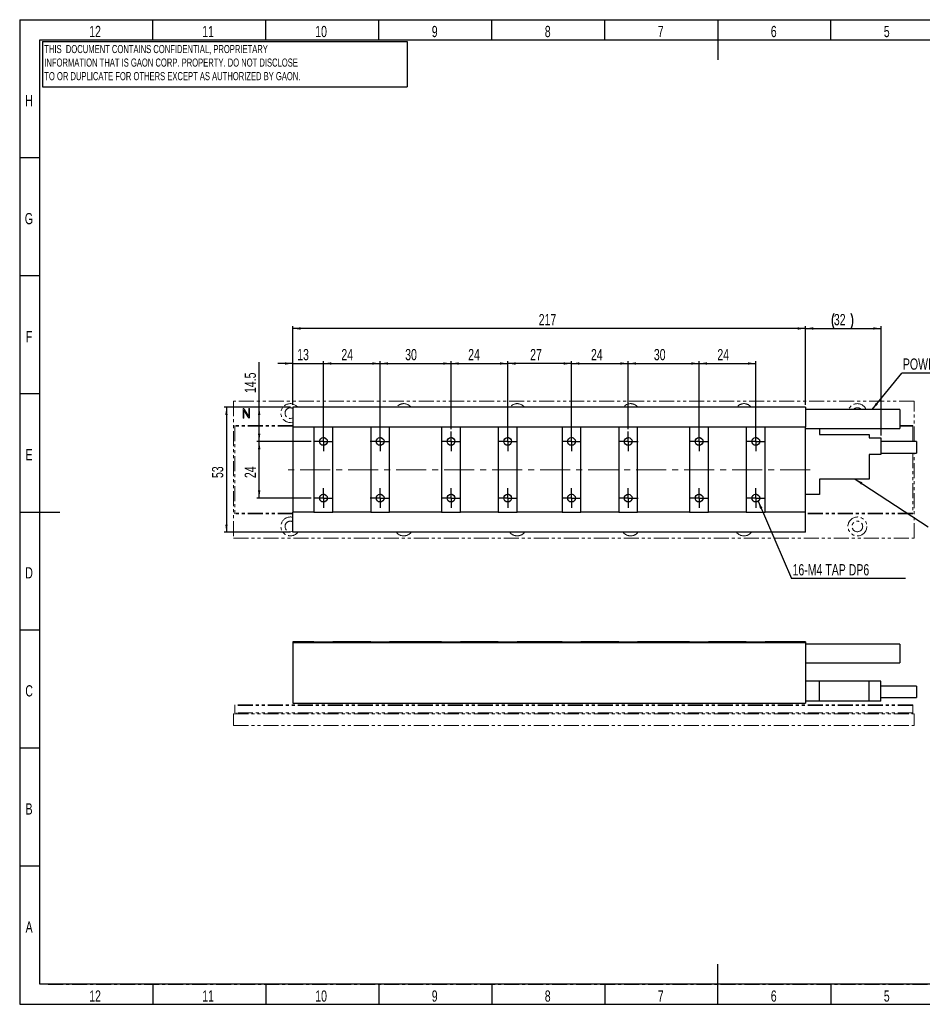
# Model space of a CAD drawing. Header units: millimetres. Extents: x 1 to 593, y 1 to 419.
# Tile 1 of 2: x 1 to 384, y 1 to 419. Entities that reach past the tile are written whole.
import ezdxf

# ---------------------------------------------------------------- set-up
doc = ezdxf.new("R2010")
doc.units = ezdxf.units.MM
for name, pattern in [('CENTER', [10.16, 6.35, -1.27, 1.27, -1.27]), ('CENTERX2', [20.32, 12.7, -2.54, 2.54, -2.54]), ('PHANTOM', [12.7, 6.35, -1.27, 1.27, -1.27, 1.27, -1.27])]:
    doc.linetypes.add(name, pattern=pattern)
for name, color, linetype in [('CENTER_LINE', 1, 'CENTER'), ('DIM', 7, 'Continuous'), ('FORMAT', 7, 'Continuous')]:
    doc.layers.add(name, color=color, linetype=linetype)
doc.styles.add('SLDTEXTSTYLE0', font='TXT', dxfattribs={"width": 0.7})
doc.dimstyles.new('SLDDIMSTYLE0', dxfattribs={"dimtxt": 5.45083, "dimasz": 3.302, "dimexe": 0, "dimexo": 0.0625, "dimgap": 1.362708, "dimtad": 1, "dimrnd": 1e-09, "dimzin": 12, "dimdsep": 46, "dimtxsty": 'SLDTEXTSTYLE0', "dimsah": 1, "dimcen": 0.09, "dimadec": 0, "dimazin": 3, "dimtfac": 1, "dimtofl": 0, "dimtmove": 0, "dimatfit": 3, "dimfxl": 0, "dimfrac": 2, "dimtolj": 1, "dimtzin": 12, "dimarcsym": 0})
doc.dimstyles.new('SLDDIMSTYLE1', dxfattribs={"dimtxt": 5.45083, "dimasz": 3.302, "dimexe": 0, "dimexo": 0.0625, "dimgap": 1.362708, "dimtad": 1, "dimrnd": 1e-09, "dimzin": 12, "dimdsep": 46, "dimtxsty": 'SLDTEXTSTYLE0', "dimsah": 1, "dimcen": 0.09, "dimadec": 0, "dimazin": 3, "dimtfac": 1, "dimtmove": 0, "dimatfit": 0, "dimfxl": 0, "dimfrac": 2, "dimtolj": 1, "dimtzin": 12, "dimarcsym": 0})
doc.dimstyles.new('SLDDIMSTYLE2', dxfattribs={"dimtxt": 0.18, "dimasz": 3.302, "dimexe": 0, "dimexo": 0.0625, "dimgap": 0, "dimtad": 0, "dimtih": 1, "dimtoh": 1, "dimdec": 0, "dimrnd": 1e-09, "dimzin": 0, "dimdsep": 46, "dimtxsty": 'Standard', "dimsah": 1, "dimcen": 0.09, "dimadec": 0, "dimazin": 0, "dimtfac": 3.302, "dimtdec": 0, "dimtofl": 0, "dimtmove": 0, "dimatfit": 3, "dimfxl": 0, "dimfrac": 2, "dimtolj": 1, "dimtzin": 0, "dimarcsym": 0})

# ---------------------------------------------------------------- blocks, each defined once
blk = doc.blocks.new('_D')
at = {"layer": 'DIM'}
for p, q in [((130.06, 240.89), (130.06, 273.89)), ((130.06, 272.89), (154.06, 272.89)), ((154.06, 240.89), (154.06, 273.89))]:
    blk.add_line(p, q, dxfattribs=at)
for points in [[(130.06, 272.89), (133.36, 272.38), (133.36, 273.4)], [(154.06, 272.89), (150.75, 273.4), (150.75, 272.38)]]:
    blk.add_solid(points, dxfattribs=at)
at = {"layer": 'DIM', "insert": (137.65, 279.03), "char_height": 4.762, "attachment_point": 1, "style": 'SLDTEXTSTYLE0'}
blk.add_mtext('24', dxfattribs=at)
blk = doc.blocks.new('_D_1')
at = {"layer": 'DIM'}
for p, q in [((154.06, 245.04), (154.06, 273.89)), ((154.06, 272.89), (184.06, 272.89)), ((184.06, 245.04), (184.06, 273.89))]:
    blk.add_line(p, q, dxfattribs=at)
for points in [[(154.06, 272.89), (157.36, 272.38), (157.36, 273.4)], [(184.06, 272.89), (180.75, 273.4), (180.75, 272.38)]]:
    blk.add_solid(points, dxfattribs=at)
at = {"layer": 'DIM', "insert": (164.66, 279.03), "char_height": 4.762, "attachment_point": 1, "style": 'SLDTEXTSTYLE0'}
blk.add_mtext('30', dxfattribs=at)
blk = doc.blocks.new('_D_2')
at = {"layer": 'DIM'}
for p, q in [((184.06, 245.04), (184.06, 273.89)), ((184.06, 272.89), (208.06, 272.89)), ((208.06, 245.04), (208.06, 273.89))]:
    blk.add_line(p, q, dxfattribs=at)
for points in [[(184.06, 272.89), (187.36, 272.38), (187.36, 273.4)], [(208.06, 272.89), (204.75, 273.4), (204.75, 272.38)]]:
    blk.add_solid(points, dxfattribs=at)
at = {"layer": 'DIM', "insert": (191.32, 279.03), "char_height": 4.762, "attachment_point": 1, "style": 'SLDTEXTSTYLE0'}
blk.add_mtext('24', dxfattribs=at)
blk = doc.blocks.new('_D_3')
at = {"layer": 'DIM'}
for p, q in [((208.06, 240.89), (208.06, 273.89)), ((235.06, 272.89), (208.06, 272.89)), ((235.06, 240.89), (235.06, 273.89))]:
    blk.add_line(p, q, dxfattribs=at)
for points in [[(208.06, 272.89), (211.36, 272.38), (211.36, 273.4)], [(235.06, 272.89), (231.75, 273.4), (231.75, 272.38)]]:
    blk.add_solid(points, dxfattribs=at)
at = {"layer": 'DIM', "insert": (217.55, 279.03), "char_height": 4.762, "attachment_point": 1, "style": 'SLDTEXTSTYLE0'}
blk.add_mtext('27', dxfattribs=at)
blk = doc.blocks.new('_D_4')
at = {"layer": 'DIM'}
for p, q in [((117.06, 255.39), (117.06, 288.72)), ((334.06, 255.39), (334.06, 288.72)), ((334.06, 287.72), (117.06, 287.72))]:
    blk.add_line(p, q, dxfattribs=at)
for points in [[(117.06, 287.72), (120.36, 287.21), (120.36, 288.23)], [(334.06, 287.72), (330.75, 288.23), (330.75, 287.21)]]:
    blk.add_solid(points, dxfattribs=at)
at = {"layer": 'DIM', "insert": (221.17, 293.86), "char_height": 4.762, "attachment_point": 1, "style": 'SLDTEXTSTYLE0'}
blk.add_mtext('217', dxfattribs=at)
blk = doc.blocks.new('_D_5')
at = {"layer": 'DIM'}
for p, q in [((117.06, 272.89), (110.71, 272.89)), ((117.06, 255.39), (117.06, 273.89)), ((117.06, 272.89), (130.06, 272.89)), ((130.06, 245.04), (130.06, 273.89)), ((130.06, 272.89), (136.41, 272.89))]:
    blk.add_line(p, q, dxfattribs=at)
for points in [[(117.06, 272.89), (113.75, 273.4), (113.75, 272.38)], [(130.06, 272.89), (133.36, 272.38), (133.36, 273.4)]]:
    blk.add_solid(points, dxfattribs=at)
at = {"layer": 'DIM', "insert": (118.96, 279.03), "char_height": 4.762, "attachment_point": 1, "style": 'SLDTEXTSTYLE0'}
blk.add_mtext('13', dxfattribs=at)
blk = doc.blocks.new('_D_6')
at = {"layer": 'DIM'}
for p, q in [((235.06, 245.04), (235.06, 273.89)), ((235.06, 272.89), (259.06, 272.89)), ((259.06, 245.04), (259.06, 273.89))]:
    blk.add_line(p, q, dxfattribs=at)
for points in [[(235.06, 272.89), (238.36, 272.38), (238.36, 273.4)], [(259.06, 272.89), (255.75, 273.4), (255.75, 272.38)]]:
    blk.add_solid(points, dxfattribs=at)
at = {"layer": 'DIM', "insert": (243.3, 279.03), "char_height": 4.762, "attachment_point": 1, "style": 'SLDTEXTSTYLE0'}
blk.add_mtext('24', dxfattribs=at)
blk = doc.blocks.new('_D_7')
at = {"layer": 'DIM'}
for p, q in [((259.06, 245.04), (259.06, 273.89)), ((259.06, 272.89), (289.06, 272.89)), ((289.06, 245.04), (289.06, 273.89))]:
    blk.add_line(p, q, dxfattribs=at)
for points in [[(259.06, 272.89), (262.36, 272.38), (262.36, 273.4)], [(289.06, 272.89), (285.75, 273.4), (285.75, 272.38)]]:
    blk.add_solid(points, dxfattribs=at)
at = {"layer": 'DIM', "insert": (269.92, 279.03), "char_height": 4.762, "attachment_point": 1, "style": 'SLDTEXTSTYLE0'}
blk.add_mtext('30', dxfattribs=at)
blk = doc.blocks.new('_D_8')
at = {"layer": 'DIM'}
for p, q in [((289.06, 240.89), (289.06, 273.89)), ((289.06, 272.89), (313.06, 272.89)), ((313.06, 240.89), (313.06, 273.89))]:
    blk.add_line(p, q, dxfattribs=at)
for points in [[(289.06, 272.89), (292.36, 272.38), (292.36, 273.4)], [(313.06, 272.89), (309.75, 273.4), (309.75, 272.38)]]:
    blk.add_solid(points, dxfattribs=at)
at = {"layer": 'DIM', "insert": (296.8, 279.03), "char_height": 4.762, "attachment_point": 1, "style": 'SLDTEXTSTYLE0'}
blk.add_mtext('24', dxfattribs=at)
blk = doc.blocks.new('_D_9')
at = {"layer": 'DIM'}
for p, q in [((116.06, 254.39), (88.01, 254.39)), ((89.01, 254.39), (89.01, 201.39)), ((116.06, 201.39), (88.01, 201.39))]:
    blk.add_line(p, q, dxfattribs=at)
for points in [[(89.01, 254.39), (88.51, 251.09), (89.52, 251.09)], [(89.01, 201.39), (89.52, 204.69), (88.51, 204.69)]]:
    blk.add_solid(points, dxfattribs=at)
at = {"layer": 'DIM', "insert": (82.88, 224.36), "char_height": 4.762, "attachment_point": 1, "rotation": 90, "style": 'SLDTEXTSTYLE0'}
blk.add_mtext('53', dxfattribs=at)
blk = doc.blocks.new('_D_10')
at = {"layer": 'DIM'}
for p, q in [((124.91, 239.89), (101.86, 239.89)), ((102.86, 215.89), (102.86, 239.89)), ((124.91, 215.89), (101.86, 215.89))]:
    blk.add_line(p, q, dxfattribs=at)
for points in [[(102.86, 239.89), (102.35, 236.59), (103.37, 236.59)], [(102.86, 215.89), (103.37, 219.19), (102.35, 219.19)]]:
    blk.add_solid(points, dxfattribs=at)
at = {"layer": 'DIM', "insert": (96.72, 224.36), "char_height": 4.762, "attachment_point": 1, "rotation": 90, "style": 'SLDTEXTSTYLE0'}
blk.add_mtext('24', dxfattribs=at)
blk = doc.blocks.new('_D_11')
at = {"layer": 'DIM'}
for p, q in [((102.86, 254.39), (102.86, 273.41)), ((116.06, 254.39), (101.86, 254.39)), ((102.86, 239.89), (102.86, 254.39)), ((124.91, 239.89), (101.86, 239.89))]:
    blk.add_line(p, q, dxfattribs=at)
for points in [[(102.86, 254.39), (102.35, 251.09), (103.37, 251.09)], [(102.86, 239.89), (103.37, 243.19), (102.35, 243.19)]]:
    blk.add_solid(points, dxfattribs=at)
at = {"layer": 'DIM', "insert": (96.72, 260.37), "char_height": 4.762, "attachment_point": 1, "rotation": 90, "style": 'SLDTEXTSTYLE0'}
blk.add_mtext('14.5', dxfattribs=at)
blk = doc.blocks.new('_D_12')
at = {"layer": 'DIM'}
for p, q in [((334.06, 255.39), (334.06, 288.72)), ((366.06, 242.39), (366.06, 288.72)), ((334.06, 287.72), (366.06, 287.72))]:
    blk.add_line(p, q, dxfattribs=at)
for centre, start, end in [((352.45, 290.89), 153.4349, 206.5651), ((347.04, 290.89), 333.4349, 26.5651)]:
    blk.add_arc(centre, 7.1, start, end, dxfattribs=at)
for points in [[(334.06, 287.72), (337.36, 287.21), (337.36, 288.23)], [(366.06, 287.72), (362.75, 288.23), (362.75, 287.21)]]:
    blk.add_solid(points, dxfattribs=at)
at = {"layer": 'DIM', "insert": (346.1, 293.86), "char_height": 4.762, "attachment_point": 1, "style": 'SLDTEXTSTYLE0'}
blk.add_mtext('32', dxfattribs=at)
blk = doc.blocks.new('SW_NOTE_0')
at = {"layer": 'DIM', "color": 0}
blk.add_line((48.27, 0), (0, 0), dxfattribs=at)
at = {"layer": 'DIM', "color": 0, "insert": (0.43, 6.14), "char_height": 4.7625, "attachment_point": 1, "style": 'SLDTEXTSTYLE0'}
blk.add_mtext('16-M4 TAP DP6', dxfattribs=at)
blk = doc.blocks.new('SW_NOTE_0_1')
at = {"layer": 'DIM', "color": 0}
blk.add_line((65.37, 0), (0, 0), dxfattribs=at)
at = {"layer": 'DIM', "color": 0, "attachment_point": 1, "style": 'SLDTEXTSTYLE0'}
for s, insert, char_height in [('POWER CABLE(', (0.46, 6.2), 4.7625), ('%%c', (48.14, 6.2), 4.762), ('8.0)', (54.17, 6.2), 4.762)]:
    blk.add_mtext(s, dxfattribs=dict(at, insert=insert, char_height=char_height))
blk = doc.blocks.new('SW_CENTERMARKSYMBOL_0')
at = {"layer": 'DIM', "color": 0}
for p, q in [((-2.5, 0), (-4.15, 0)), ((0, 0), (-2.5, 0)), ((0, 2.5), (0, 4.15)), ((0, 0), (0, 2.5)), ((0, 0), (0, -2.5)), ((0, 0), (2.5, 0)), ((2.5, 0), (4.15, 0)), ((0, -2.5), (0, -4.15))]:
    blk.add_line(p, q, dxfattribs=at)
blk = doc.blocks.new('SW_CENTERMARKSYMBOL_1')
at = {"layer": 'DIM', "color": 0}
for p, q in [((-2.5, 0), (-4.15, 0)), ((0, 0), (-2.5, 0)), ((0, 2.5), (0, 4.15)), ((0, 0), (0, 2.5)), ((0, 0), (0, -2.5)), ((0, 0), (2.5, 0)), ((2.5, 0), (4.15, 0)), ((0, -2.5), (0, -4.15))]:
    blk.add_line(p, q, dxfattribs=at)
blk = doc.blocks.new('SW_CENTERMARKSYMBOL_2')
at = {"layer": 'DIM', "color": 0}
for p, q in [((-2.5, 0), (-4.15, 0)), ((0, 0), (-2.5, 0)), ((0, 2.5), (0, 4.15)), ((0, 0), (0, 2.5)), ((0, 0), (0, -2.5)), ((0, 0), (2.5, 0)), ((2.5, 0), (4.15, 0)), ((0, -2.5), (0, -4.15))]:
    blk.add_line(p, q, dxfattribs=at)
blk = doc.blocks.new('SW_CENTERMARKSYMBOL_3')
at = {"layer": 'DIM', "color": 0}
for p, q in [((-2.5, 0), (-4.15, 0)), ((0, 0), (-2.5, 0)), ((0, 2.5), (0, 4.15)), ((0, 0), (0, 2.5)), ((0, 0), (0, -2.5)), ((0, 0), (2.5, 0)), ((2.5, 0), (4.15, 0)), ((0, -2.5), (0, -4.15))]:
    blk.add_line(p, q, dxfattribs=at)
blk = doc.blocks.new('SW_CENTERMARKSYMBOL_4')
at = {"layer": 'DIM', "color": 0}
for p, q in [((-2.5, 0), (-4.15, 0)), ((0, 0), (-2.5, 0)), ((0, 2.5), (0, 4.15)), ((0, 0), (0, 2.5)), ((0, 0), (0, -2.5)), ((0, 0), (2.5, 0)), ((2.5, 0), (4.15, 0)), ((0, -2.5), (0, -4.15))]:
    blk.add_line(p, q, dxfattribs=at)
blk = doc.blocks.new('SW_CENTERMARKSYMBOL_5')
at = {"layer": 'DIM', "color": 0}
for p, q in [((-2.5, 0), (-4.15, 0)), ((0, 0), (-2.5, 0)), ((0, 2.5), (0, 4.15)), ((0, 0), (0, 2.5)), ((0, 0), (0, -2.5)), ((0, 0), (2.5, 0)), ((2.5, 0), (4.15, 0)), ((0, -2.5), (0, -4.15))]:
    blk.add_line(p, q, dxfattribs=at)
blk = doc.blocks.new('SW_CENTERMARKSYMBOL_6')
at = {"layer": 'DIM', "color": 0}
for p, q in [((-2.5, 0), (-4.15, 0)), ((0, 0), (-2.5, 0)), ((0, 2.5), (0, 4.15)), ((0, 0), (0, 2.5)), ((0, 0), (0, -2.5)), ((0, 0), (2.5, 0)), ((2.5, 0), (4.15, 0)), ((0, -2.5), (0, -4.15))]:
    blk.add_line(p, q, dxfattribs=at)
blk = doc.blocks.new('SW_CENTERMARKSYMBOL_7')
at = {"layer": 'DIM', "color": 0}
for p, q in [((-2.5, 0), (-4.15, 0)), ((0, 0), (-2.5, 0)), ((0, 2.5), (0, 4.15)), ((0, 0), (0, 2.5)), ((0, 0), (0, -2.5)), ((0, 0), (2.5, 0)), ((2.5, 0), (4.15, 0)), ((0, -2.5), (0, -4.15))]:
    blk.add_line(p, q, dxfattribs=at)
blk = doc.blocks.new('SW_CENTERMARKSYMBOL_8')
at = {"layer": 'DIM', "color": 0}
for p, q in [((-2.5, 0), (-4.15, 0)), ((0, 0), (-2.5, 0)), ((0, 2.5), (0, 4.15)), ((0, 0), (0, 2.5)), ((0, 0), (0, -2.5)), ((0, 0), (2.5, 0)), ((2.5, 0), (4.15, 0)), ((0, -2.5), (0, -4.15))]:
    blk.add_line(p, q, dxfattribs=at)
blk = doc.blocks.new('SW_CENTERMARKSYMBOL_9')
at = {"layer": 'DIM', "color": 0}
for p, q in [((-2.5, 0), (-4.15, 0)), ((0, 0), (-2.5, 0)), ((0, 2.5), (0, 4.15)), ((0, 0), (0, 2.5)), ((0, 0), (0, -2.5)), ((0, 0), (2.5, 0)), ((2.5, 0), (4.15, 0)), ((0, -2.5), (0, -4.15))]:
    blk.add_line(p, q, dxfattribs=at)
blk = doc.blocks.new('SW_CENTERMARKSYMBOL_10')
at = {"layer": 'DIM', "color": 0}
for p, q in [((-2.5, 0), (-4.15, 0)), ((0, 0), (-2.5, 0)), ((0, 2.5), (0, 4.15)), ((0, 0), (0, 2.5)), ((0, 0), (0, -2.5)), ((0, 0), (2.5, 0)), ((2.5, 0), (4.15, 0)), ((0, -2.5), (0, -4.15))]:
    blk.add_line(p, q, dxfattribs=at)
blk = doc.blocks.new('SW_CENTERMARKSYMBOL_11')
at = {"layer": 'DIM', "color": 0}
for p, q in [((-2.5, 0), (-4.15, 0)), ((0, 0), (-2.5, 0)), ((0, 2.5), (0, 4.15)), ((0, 0), (0, 2.5)), ((0, 0), (0, -2.5)), ((0, 0), (2.5, 0)), ((2.5, 0), (4.15, 0)), ((0, -2.5), (0, -4.15))]:
    blk.add_line(p, q, dxfattribs=at)
blk = doc.blocks.new('SW_CENTERMARKSYMBOL_12')
at = {"layer": 'DIM', "color": 0}
for p, q in [((-2.5, 0), (-4.15, 0)), ((0, 0), (-2.5, 0)), ((0, 2.5), (0, 4.15)), ((0, 0), (0, 2.5)), ((0, 0), (0, -2.5)), ((0, 0), (2.5, 0)), ((2.5, 0), (4.15, 0)), ((0, -2.5), (0, -4.15))]:
    blk.add_line(p, q, dxfattribs=at)
blk = doc.blocks.new('SW_CENTERMARKSYMBOL_13')
at = {"layer": 'DIM', "color": 0}
for p, q in [((-2.5, 0), (-4.15, 0)), ((0, 0), (-2.5, 0)), ((0, 2.5), (0, 4.15)), ((0, 0), (0, 2.5)), ((0, 0), (0, -2.5)), ((0, 0), (2.5, 0)), ((2.5, 0), (4.15, 0)), ((0, -2.5), (0, -4.15))]:
    blk.add_line(p, q, dxfattribs=at)
blk = doc.blocks.new('SW_CENTERMARKSYMBOL_14')
at = {"layer": 'DIM', "color": 0}
for p, q in [((-2.5, 0), (-4.15, 0)), ((0, 0), (-2.5, 0)), ((0, 2.5), (0, 4.15)), ((0, 0), (0, 2.5)), ((0, 0), (0, -2.5)), ((0, 0), (2.5, 0)), ((2.5, 0), (4.15, 0)), ((0, -2.5), (0, -4.15))]:
    blk.add_line(p, q, dxfattribs=at)
blk = doc.blocks.new('SW_CENTERMARKSYMBOL_15')
at = {"layer": 'DIM', "color": 0}
for p, q in [((-2.5, 0), (-4.15, 0)), ((0, 0), (-2.5, 0)), ((0, 2.5), (0, 4.15)), ((0, 0), (0, 2.5)), ((0, 0), (0, -2.5)), ((0, 0), (2.5, 0)), ((2.5, 0), (4.15, 0)), ((0, -2.5), (0, -4.15))]:
    blk.add_line(p, q, dxfattribs=at)

msp = doc.modelspace()

# ---------------------------------------------------------------- linework, layer by layer
at = {"color": 7, "linetype": 'Continuous', "lineweight": 25}
for p, q in [((57.833, 410), (57.833, 418.5)), ((105.667, 410), (105.667, 418.5)), ((153.5, 410), (153.5, 418.5)), ((201.333, 410), (201.333, 418.5)), ((249.167, 410), (249.167, 418.5)), ((297, 418.501), (297, 401.499)), ((344.833, 410), (344.833, 418.5)), ((10, 10), (10, 410)), ((10, 410), (584, 410)), ((10, 360), (1.5, 360)), ((10, 310), (1.5, 310)), ((10, 260), (1.5, 260)), ((334.056, 254.389), (117.056, 254.389)), ((117.056, 254.389), (117.056, 245.889)), ((334.056, 254.389), (334.056, 245.889)), ((374.056, 253.389), (334.056, 253.389)), ((374.056, 253.389), (374.056, 245.389)), ((126.056, 245.889), (117.056, 245.889)), ((117.056, 245.889), (117.056, 209.889)), ((126.056, 245.889), (126.056, 209.889)), ((134.056, 245.889), (126.056, 245.889)), ((134.056, 209.889), (134.056, 245.889)), ((150.056, 245.889), (134.056, 245.889)), ((150.056, 245.889), (150.056, 209.889)), ((158.056, 245.889), (150.056, 245.889)), ((158.056, 209.889), (158.056, 245.889)), ((180.056, 245.889), (158.056, 245.889)), ((180.056, 245.889), (180.056, 209.889)), ((188.056, 245.889), (180.056, 245.889)), ((188.056, 209.889), (188.056, 245.889)), ((204.056, 245.889), (188.056, 245.889)), ((204.056, 245.889), (204.056, 209.889)), ((212.056, 245.889), (204.056, 245.889)), ((212.056, 209.889), (212.056, 245.889)), ((231.056, 245.889), (212.056, 245.889)), ((231.056, 245.889), (231.056, 209.889)), ((239.056, 245.889), (231.056, 245.889)), ((239.056, 209.889), (239.056, 245.889)), ((255.056, 245.889), (239.056, 245.889)), ((255.056, 245.889), (255.056, 209.889)), ((263.056, 245.889), (255.056, 245.889)), ((263.056, 209.889), (263.056, 245.889)), ((285.056, 245.889), (263.056, 245.889)), ((285.056, 245.889), (285.056, 209.889)), ((293.056, 245.889), (285.056, 245.889)), ((293.056, 209.889), (293.056, 245.889)), ((309.056, 245.889), (293.056, 245.889)), ((309.056, 245.889), (309.056, 209.889)), ((317.056, 245.889), (309.056, 245.889)), ((317.056, 209.889), (317.056, 245.889)), ((334.056, 245.889), (317.056, 245.889)), ((334.056, 209.889), (334.056, 245.889)), ((334.056, 245.389), (374.056, 245.389)), ((340.056, 245.389), (340.056, 242.889)), ((340.056, 242.889), (361.056, 242.889)), ((361.056, 242.889), (361.056, 241.389)), ((361.056, 241.389), (366.056, 241.389)), ((366.056, 241.389), (366.056, 234.389)), ((381.056, 239.839), (366.056, 239.839)), ((381.056, 239.839), (381.056, 234.939)), ((366.056, 234.389), (361.056, 234.389)), ((361.056, 234.389), (361.056, 223.889)), ((366.056, 234.939), (381.056, 234.939)), ((361.056, 223.889), (340.056, 223.889)), ((340.056, 223.889), (340.056, 217.389)), ((340.056, 217.389), (334.056, 217.389)), ((1.499, 210), (18.501, 210)), ((126.056, 209.889), (117.056, 209.889)), ((117.056, 201.389), (117.056, 209.889)), ((126.056, 209.889), (134.056, 209.889)), ((150.056, 209.889), (134.056, 209.889)), ((150.056, 209.889), (158.056, 209.889)), ((180.056, 209.889), (158.056, 209.889)), ((180.056, 209.889), (188.056, 209.889)), ((204.056, 209.889), (188.056, 209.889)), ((204.056, 209.889), (212.056, 209.889)), ((231.056, 209.889), (212.056, 209.889)), ((231.056, 209.889), (239.056, 209.889)), ((255.056, 209.889), (239.056, 209.889)), ((255.056, 209.889), (263.056, 209.889)), ((285.056, 209.889), (263.056, 209.889)), ((285.056, 209.889), (293.056, 209.889)), ((309.056, 209.889), (293.056, 209.889)), ((309.056, 209.889), (317.056, 209.889)), ((334.056, 209.889), (317.056, 209.889)), ((334.056, 201.389), (334.056, 209.889)), ((334.056, 201.389), (117.056, 201.389)), ((10, 160), (1.5, 160)), ((126.056, 155.083), (117.056, 155.083)), ((117.056, 155.083), (117.056, 154.583)), ((117.056, 154.583), (117.056, 129.083)), ((334.056, 154.583), (117.056, 154.583)), ((126.056, 155.083), (126.056, 155.083)), ((126.056, 155.083), (134.056, 155.083)), ((134.056, 155.083), (134.056, 155.083)), ((150.056, 155.083), (134.056, 155.083)), ((150.056, 155.083), (150.056, 155.083)), ((150.056, 155.083), (158.056, 155.083)), ((158.056, 155.083), (158.056, 155.083)), ((180.056, 155.083), (158.056, 155.083)), ((180.056, 155.083), (180.056, 155.083)), ((180.056, 155.083), (188.056, 155.083)), ((188.056, 155.083), (188.056, 155.083)), ((204.056, 155.083), (188.056, 155.083)), ((204.056, 155.083), (204.056, 155.083)), ((204.056, 155.083), (212.056, 155.083)), ((212.056, 155.083), (212.056, 155.083)), ((231.056, 155.083), (212.056, 155.083)), ((231.056, 155.083), (231.056, 155.083)), ((231.056, 155.083), (239.056, 155.083)), ((239.056, 155.083), (239.056, 155.083)), ((255.056, 155.083), (239.056, 155.083)), ((255.056, 155.083), (255.056, 155.083)), ((255.056, 155.083), (263.056, 155.083)), ((263.056, 155.083), (263.056, 155.083)), ((285.056, 155.083), (263.056, 155.083)), ((285.056, 155.083), (285.056, 155.083)), ((285.056, 155.083), (293.056, 155.083)), ((293.056, 155.083), (293.056, 155.083)), ((309.056, 155.083), (293.056, 155.083)), ((309.056, 155.083), (309.056, 155.083)), ((309.056, 155.083), (317.056, 155.083)), ((317.056, 155.083), (317.056, 155.083)), ((334.056, 155.083), (317.056, 155.083)), ((334.056, 155.083), (334.056, 154.583)), ((334.056, 154.583), (334.056, 129.083)), ((374.056, 154.083), (334.056, 154.083)), ((374.056, 154.083), (374.056, 146.083)), ((334.056, 146.083), (374.056, 146.083)), ((340.056, 138.333), (334.056, 138.333)), ((340.056, 129.833), (340.056, 138.333)), ((361.056, 138.333), (340.056, 138.333)), ((361.056, 129.833), (361.056, 138.333)), ((366.056, 138.333), (361.056, 138.333)), ((366.056, 129.833), (366.056, 138.333)), ((381.056, 136.283), (366.056, 136.283)), ((381.056, 136.283), (381.056, 133.833)), ((381.056, 133.833), (381.056, 131.383)), ((340.056, 129.833), (334.056, 129.833)), ((361.056, 129.833), (340.056, 129.833)), ((366.056, 129.833), (361.056, 129.833)), ((366.056, 131.383), (381.056, 131.383)), ((117.056, 129.083), (334.056, 129.083)), ((10, 110), (1.5, 110)), ((10, 60), (1.5, 60)), ((297, 1.499), (297, 18.501)), ((584, 10), (10, 10)), ((57.833, 10), (57.833, 1.5)), ((105.667, 10), (105.667, 1.5)), ((153.5, 10), (153.5, 1.5)), ((201.333, 10), (201.333, 1.5)), ((249.167, 10), (249.167, 1.5)), ((344.833, 10), (344.833, 1.5))]:
    msp.add_line(p, q, dxfattribs=at)
at = {"color": 7, "linetype": 'PHANTOM', "lineweight": 18}
for p, q in [((92.056, 256.889), (92.056, 198.889)), ((380.056, 256.889), (92.056, 256.889)), ((334.056, 254.389), (117.056, 254.389)), ((117.056, 254.389), (117.056, 245.889)), ((334.056, 254.389), (334.056, 245.889)), ((380.056, 239.839), (380.056, 256.889)), ((96.05, 253.582), (96.05, 249.977)), ((96.396, 249.962), (96.396, 253.197)), ((96.396, 253.197), (98.124, 250.285)), ((96.643, 253.42), (96.46, 253.68)), ((98.42, 250.379), (96.643, 253.42)), ((98.124, 250.285), (98.419, 249.858)), ((98.42, 253.65), (98.42, 250.379)), ((98.766, 250.004), (98.766, 253.65)), ((374.056, 253.389), (334.056, 253.389)), ((374.056, 253.389), (374.056, 245.389)), ((117.056, 246.589), (92.556, 246.589)), ((92.556, 246.589), (92.556, 246.289)), ((92.556, 246.289), (92.556, 209.489)), ((117.056, 246.289), (92.556, 246.289)), ((379.556, 246.589), (374.056, 246.589)), ((379.556, 246.289), (374.056, 246.289)), ((379.556, 246.589), (379.556, 246.289)), ((379.556, 246.289), (379.556, 239.839)), ((126.056, 245.889), (117.056, 245.889)), ((117.056, 245.889), (117.056, 209.889)), ((126.056, 245.889), (126.056, 209.889)), ((134.056, 245.889), (126.056, 245.889)), ((134.056, 209.889), (134.056, 245.889)), ((150.056, 245.889), (134.056, 245.889)), ((150.056, 245.889), (150.056, 209.889)), ((158.056, 245.889), (150.056, 245.889)), ((158.056, 209.889), (158.056, 245.889)), ((180.056, 245.889), (158.056, 245.889)), ((180.056, 245.889), (180.056, 209.889)), ((188.056, 245.889), (180.056, 245.889)), ((204.056, 245.889), (188.056, 245.889)), ((188.056, 209.889), (188.056, 245.889)), ((204.056, 245.889), (204.056, 209.889)), ((212.056, 245.889), (204.056, 245.889)), ((212.056, 209.889), (212.056, 245.889)), ((231.056, 245.889), (212.056, 245.889)), ((231.056, 245.889), (231.056, 209.889)), ((239.056, 245.889), (231.056, 245.889)), ((255.056, 245.889), (239.056, 245.889)), ((239.056, 209.889), (239.056, 245.889)), ((255.056, 245.889), (255.056, 209.889)), ((263.056, 245.889), (255.056, 245.889)), ((263.056, 209.889), (263.056, 245.889)), ((285.056, 245.889), (263.056, 245.889)), ((285.056, 245.889), (285.056, 209.889)), ((293.056, 245.889), (285.056, 245.889)), ((293.056, 209.889), (293.056, 245.889)), ((309.056, 245.889), (293.056, 245.889)), ((309.056, 245.889), (309.056, 209.889)), ((317.056, 245.889), (309.056, 245.889)), ((317.056, 209.889), (317.056, 245.889)), ((334.056, 245.889), (317.056, 245.889)), ((334.056, 209.889), (334.056, 245.889)), ((334.056, 245.389), (374.056, 245.389)), ((340.056, 245.389), (340.056, 242.889)), ((340.056, 242.889), (361.056, 242.889)), ((361.056, 242.889), (361.056, 241.389)), ((361.056, 241.389), (366.056, 241.389)), ((366.056, 241.389), (366.056, 234.389)), ((381.056, 239.839), (366.056, 239.839)), ((381.056, 239.839), (381.056, 234.939)), ((366.056, 234.389), (361.056, 234.389)), ((361.056, 234.389), (361.056, 223.889)), ((366.056, 234.939), (381.056, 234.939)), ((379.556, 234.939), (379.556, 209.489)), ((380.056, 198.889), (380.056, 234.939)), ((361.056, 223.889), (340.056, 223.889)), ((340.056, 223.889), (340.056, 217.389)), ((340.056, 217.389), (334.056, 217.389)), ((92.556, 209.489), (92.556, 209.189)), ((117.056, 209.489), (92.556, 209.489)), ((117.056, 209.189), (92.556, 209.189)), ((126.056, 209.889), (117.056, 209.889)), ((117.056, 201.389), (117.056, 209.889)), ((126.056, 209.889), (134.056, 209.889)), ((150.056, 209.889), (134.056, 209.889)), ((150.056, 209.889), (158.056, 209.889)), ((180.056, 209.889), (158.056, 209.889)), ((180.056, 209.889), (188.056, 209.889)), ((204.056, 209.889), (188.056, 209.889)), ((204.056, 209.889), (212.056, 209.889)), ((231.056, 209.889), (212.056, 209.889)), ((231.056, 209.889), (239.056, 209.889)), ((255.056, 209.889), (239.056, 209.889)), ((255.056, 209.889), (263.056, 209.889)), ((285.056, 209.889), (263.056, 209.889)), ((285.056, 209.889), (293.056, 209.889)), ((309.056, 209.889), (293.056, 209.889)), ((309.056, 209.889), (317.056, 209.889)), ((334.056, 209.889), (317.056, 209.889)), ((334.056, 201.389), (334.056, 209.889)), ((379.556, 209.489), (334.056, 209.489)), ((379.556, 209.189), (334.056, 209.189)), ((379.556, 209.489), (379.556, 209.189)), ((334.056, 201.389), (117.056, 201.389)), ((92.056, 198.889), (380.056, 198.889)), ((126.056, 155.083), (117.056, 155.083)), ((117.056, 155.083), (117.056, 154.583)), ((334.056, 154.583), (117.056, 154.583)), ((117.056, 154.583), (117.056, 129.083)), ((126.056, 155.083), (134.056, 155.083)), ((126.056, 155.083), (126.056, 155.083)), ((150.056, 155.083), (134.056, 155.083)), ((134.056, 155.083), (134.056, 155.083)), ((150.056, 155.083), (150.056, 155.083)), ((150.056, 155.083), (158.056, 155.083)), ((158.056, 155.083), (158.056, 155.083)), ((180.056, 155.083), (158.056, 155.083)), ((180.056, 155.083), (180.056, 155.083)), ((180.056, 155.083), (188.056, 155.083)), ((188.056, 155.083), (188.056, 155.083)), ((204.056, 155.083), (188.056, 155.083)), ((204.056, 155.083), (212.056, 155.083)), ((204.056, 155.083), (204.056, 155.083)), ((231.056, 155.083), (212.056, 155.083)), ((212.056, 155.083), (212.056, 155.083)), ((231.056, 155.083), (231.056, 155.083)), ((231.056, 155.083), (239.056, 155.083)), ((239.056, 155.083), (239.056, 155.083)), ((255.056, 155.083), (239.056, 155.083)), ((255.056, 155.083), (255.056, 155.083)), ((255.056, 155.083), (263.056, 155.083)), ((263.056, 155.083), (263.056, 155.083)), ((285.056, 155.083), (263.056, 155.083)), ((285.056, 155.083), (293.056, 155.083)), ((285.056, 155.083), (285.056, 155.083)), ((309.056, 155.083), (293.056, 155.083)), ((293.056, 155.083), (293.056, 155.083)), ((309.056, 155.083), (309.056, 155.083)), ((309.056, 155.083), (317.056, 155.083)), ((317.056, 155.083), (317.056, 155.083)), ((334.056, 155.083), (317.056, 155.083)), ((334.056, 155.083), (334.056, 154.583)), ((334.056, 154.583), (334.056, 129.083)), ((374.056, 154.083), (334.056, 154.083)), ((374.056, 154.083), (374.056, 146.083)), ((334.056, 146.083), (374.056, 146.083)), ((340.056, 138.333), (334.056, 138.333)), ((340.056, 129.833), (340.056, 138.333)), ((361.056, 138.333), (340.056, 138.333)), ((361.056, 129.833), (361.056, 138.333)), ((366.056, 138.333), (361.056, 138.333)), ((366.056, 129.833), (366.056, 138.333)), ((381.056, 136.283), (366.056, 136.283)), ((381.056, 136.283), (381.056, 133.833)), ((381.056, 133.833), (381.056, 131.383)), ((340.056, 129.833), (334.056, 129.833)), ((361.056, 129.833), (340.056, 129.833)), ((366.056, 129.833), (361.056, 129.833)), ((366.056, 131.383), (381.056, 131.383)), ((379.556, 128.283), (92.556, 128.283)), ((92.556, 128.283), (92.556, 127.983)), ((379.556, 127.983), (92.556, 127.983)), ((92.556, 127.983), (92.556, 124.883)), ((117.056, 129.083), (334.056, 129.083)), ((379.556, 128.283), (379.556, 127.983)), ((379.556, 127.983), (379.556, 124.883)), ((92.056, 124.583), (92.056, 119.583)), ((92.056, 124.583), (380.056, 124.583)), ((379.556, 124.883), (92.556, 124.883)), ((93.056, 124.883), (93.056, 124.583)), ((379.056, 124.883), (379.056, 124.583)), ((380.056, 124.583), (380.056, 119.583)), ((92.056, 119.583), (380.056, 119.583))]:
    msp.add_line(p, q, dxfattribs=at)
at = {"color": 7, "linetype": 'PHANTOM', "lineweight": 18, "flags": 128}
for points in [[(116.056, 249.639), (116.752, 249.749), (117.056, 249.873)], [(116.056, 247.889), (116.979, 247.997), (117.056, 248.016)], [(116.056, 201.639), (116.752, 201.749), (117.056, 201.873)]]:
    msp.add_lwpolyline(points, dxfattribs=at)
at = {"color": 7, "linetype": 'Continuous', "lineweight": 25}
for centre in [(130.056, 239.889), (154.056, 239.889), (184.056, 239.889), (208.056, 239.889), (235.056, 239.889), (259.056, 239.889), (289.056, 239.889), (313.056, 239.889), (130.056, 215.889), (154.056, 215.889), (184.056, 215.889), (208.056, 215.889), (235.056, 215.889), (259.056, 215.889), (289.056, 215.889), (313.056, 215.889)]:
    msp.add_circle(centre, 1.65, dxfattribs=at)
at = {"color": 7, "linetype": 'PHANTOM', "lineweight": 18}
for centre, radius in [((130.056, 239.889), 1.65), ((154.056, 239.889), 1.65), ((184.056, 239.889), 1.65), ((208.056, 239.889), 1.65), ((235.056, 239.889), 1.65), ((259.056, 239.889), 1.65), ((289.056, 239.889), 1.65), ((313.056, 239.889), 1.65), ((130.056, 215.889), 1.65), ((154.056, 215.889), 1.65), ((184.056, 215.889), 1.65), ((208.056, 215.889), 1.65), ((235.056, 215.889), 1.65), ((259.056, 215.889), 1.65), ((289.056, 215.889), 1.65), ((313.056, 215.889), 1.65), ((356.056, 203.889), 4), ((356.056, 203.889), 2.25)]:
    msp.add_circle(centre, radius, dxfattribs=at)
for centre, radius, start, end in [((116.056, 251.889), 4, 38.68219, 270), ((164.056, 251.889), 4, 38.68219, 141.31781), ((212.056, 251.889), 4, 38.68219, 141.31781), ((260.056, 251.889), 4, 38.68219, 141.31781), ((308.056, 251.889), 4, 38.68219, 141.31781), ((356.056, 251.889), 4, 22.02431, 157.97569), ((116.056, 251.889), 2.25, 63.6122, 270), ((356.056, 251.889), 2.25, 41.81031, 138.18969), ((116.056, 203.889), 4, 75.52249, 270), ((116.056, 203.889), 2.25, 63.6122, 270), ((116.056, 203.889), 4, 270, 321.31781), ((164.056, 203.889), 4, 218.68219, 270), ((164.056, 203.889), 4, 270, 321.31781), ((212.056, 203.889), 4, 218.68219, 270), ((212.056, 203.889), 4, 270, 321.31781), ((260.056, 203.889), 4, 218.68219, 270), ((260.056, 203.889), 4, 270, 321.31781), ((308.056, 203.889), 4, 218.68219, 270), ((308.056, 203.889), 4, 270, 321.31781)]:
    msp.add_arc(centre, radius, start, end, dxfattribs=at)
for points, knots in [([(96.211, 253.79), (96.185, 253.783), (96.132, 253.77), (96.059, 253.698), (96.053, 253.626), (96.05, 253.582)], [0, 0, 0, 0, 0.2810917, 0.5607013, 1, 1, 1, 1]), ([(96.46, 253.68), (96.443, 253.702), (96.411, 253.744), (96.324, 253.794), (96.254, 253.791), (96.211, 253.79)], [0, 0, 0, 0, 0.2805767, 0.5611951, 1, 1, 1, 1]), ([(98.47, 253.759), (98.454, 253.742), (98.425, 253.71), (98.422, 253.668), (98.42, 253.65)], [0, 0, 0, 0, 0.5587208, 1, 1, 1, 1]), ([(98.59, 253.79), (98.567, 253.789), (98.524, 253.787), (98.486, 253.768), (98.47, 253.759)], [0, 0, 0, 0, 0.5593419, 1, 1, 1, 1]), ([(98.711, 253.754), (98.69, 253.766), (98.653, 253.787), (98.609, 253.789), (98.59, 253.79)], [0, 0, 0, 0, 0.5579699, 1, 1, 1, 1]), ([(98.766, 253.65), (98.763, 253.673), (98.758, 253.715), (98.726, 253.742), (98.711, 253.754)], [0, 0, 0, 0, 0.5589026, 1, 1, 1, 1]), ([(96.05, 249.977), (96.052, 249.949), (96.056, 249.899), (96.086, 249.859), (96.1, 249.842)], [0, 0, 0, 0, 0.5599978, 1, 1, 1, 1]), ([(96.1, 249.842), (96.12, 249.826), (96.156, 249.799), (96.2, 249.793), (96.22, 249.79)], [0, 0, 0, 0, 0.5590881, 1, 1, 1, 1]), ([(96.22, 249.79), (96.244, 249.791), (96.287, 249.793), (96.324, 249.813), (96.341, 249.822)], [0, 0, 0, 0, 0.5593131, 1, 1, 1, 1]), ([(96.341, 249.822), (96.359, 249.845), (96.392, 249.886), (96.395, 249.939), (96.396, 249.962)], [0, 0, 0, 0, 0.55890884, 1, 1, 1, 1]), ([(98.419, 249.858), (98.433, 249.841), (98.46, 249.808), (98.535, 249.78), (98.591, 249.786), (98.624, 249.79)], [0, 0, 0, 0, 0.2798111, 0.560678, 1, 1, 1, 1]), ([(98.624, 249.79), (98.649, 249.799), (98.699, 249.816), (98.758, 249.895), (98.763, 249.962), (98.766, 250.004)], [0, 0, 0, 0, 0.28054479, 0.56040639, 1, 1, 1, 1])]:
    msp.add_open_spline(points, degree=3, knots=knots, dxfattribs=at)
at = {"layer": 'CENTER_LINE'}
for p, q in [((13.577, 410), (583.884, 410)), ((13.577, 10), (583.884, 10))]:
    msp.add_line(p, q, dxfattribs=at)
at = {"layer": 'DIM'}
for p, q in [((11.158, 409.296), (165.544, 409.296)), ((11.158, 409.296), (11.158, 390.12)), ((165.544, 409.296), (165.544, 390.12)), ((11.158, 390.12), (165.544, 390.12))]:
    msp.add_line(p, q, dxfattribs=at)
at = {"layer": 'DIM', "linetype": 'CENTERX2', "lineweight": 18}
msp.add_line((336.056, 227.889), (115.056, 227.889), dxfattribs=at)
at = {"layer": 'FORMAT'}
for p, q in [((1.5, 418.5), (591.5, 418.5)), ((1.5, 418.5), (1.5, 1.5)), ((1.5, 1.5), (591.5, 1.5))]:
    msp.add_line(p, q, dxfattribs=at)

# ---------------------------------------------------------------- block references
at = {"layer": 'DIM'}
for name, p in [('SW_NOTE_0_1', (374.856, 268.828)), ('SW_CENTERMARKSYMBOL_0', (130.056, 239.889)), ('SW_CENTERMARKSYMBOL_1', (154.056, 239.889)), ('SW_CENTERMARKSYMBOL_2', (184.056, 239.889)), ('SW_CENTERMARKSYMBOL_4', (208.056, 239.889)), ('SW_CENTERMARKSYMBOL_3', (235.056, 239.889)), ('SW_CENTERMARKSYMBOL_5', (259.056, 239.889)), ('SW_CENTERMARKSYMBOL_6', (289.056, 239.889)), ('SW_CENTERMARKSYMBOL_7', (313.056, 239.889)), ('SW_CENTERMARKSYMBOL_8', (130.056, 215.889)), ('SW_CENTERMARKSYMBOL_10', (154.056, 215.889)), ('SW_CENTERMARKSYMBOL_9', (184.056, 215.889)), ('SW_CENTERMARKSYMBOL_11', (208.056, 215.889)), ('SW_CENTERMARKSYMBOL_12', (235.056, 215.889)), ('SW_CENTERMARKSYMBOL_13', (259.056, 215.889)), ('SW_CENTERMARKSYMBOL_14', (289.056, 215.889)), ('SW_CENTERMARKSYMBOL_15', (313.056, 215.889)), ('SW_NOTE_0', (328.182, 181.774))]:
    msp.add_blockref(name, p, dxfattribs=at)

# ---------------------------------------------------------------- texts
at = {"color": 7, "linetype": 'Continuous', "lineweight": 0, "attachment_point": 2, "style": 'SLDTEXTSTYLE0'}
for s, insert, char_height in [('12', (33.4, 415.879), 4.7625), ('11', (81.233, 415.879), 4.7625), ('10', (129.066, 415.879), 4.7625), ('9', (177.158, 415.879), 4.762), ('8', (224.991, 415.879), 4.762), ('7', (272.825, 415.879), 4.762), ('6', (320.658, 415.879), 4.762), ('5', (368.491, 415.879), 4.762), ('H', (5.44, 386.629), 4.762), ('G', (5.391, 336.629), 4.762), ('F', (5.495, 286.629), 4.762), ('E', (5.477, 236.629), 4.762), ('D', (5.466, 186.629), 4.762), ('C', (5.479, 136.629), 4.762), ('B', (5.463, 86.629), 4.762), ('A', (5.485, 36.629), 4.762), ('12', (33.4, 7.379), 4.7625), ('11', (81.233, 7.379), 4.7625), ('10', (129.066, 7.379), 4.7625), ('9', (177.158, 7.379), 4.762), ('8', (224.991, 7.379), 4.762), ('7', (272.825, 7.379), 4.762), ('6', (320.658, 7.379), 4.762), ('5', (368.491, 7.379), 4.762)]:
    msp.add_mtext(s, dxfattribs=dict(at, insert=insert, char_height=char_height))
at = {"layer": 'DIM', "insert": (11.906, 407.791), "char_height": 3.439583, "attachment_point": 1, "style": 'SLDTEXTSTYLE0'}
msp.add_mtext('THIS  DOCUMENT CONTAINS CONFIDENTIAL, PROPRIETARY ^JINFORMATION THAT IS GAON CORP. PROPERTY. DO NOT DISCLOSE ^JTO OR DUPLICATE FOR OTHERS EXCEPT AS AUTHORIZED BY GAON.', dxfattribs=at)

# ---------------------------------------------------------------- dimensions: what is measured, and where the dimension line sits
at = {"layer": 'DIM'}
for base, p1, p2, dimstyle, picture, middle in [((117.056, 287.717), (334.056, 254.389), (117.056, 254.389), 'SLDDIMSTYLE0', '_D_4', (226.63, 287.717)), ((130.056, 272.889), (117.056, 254.389), (130.056, 244.039), 'SLDDIMSTYLE1', '_D_5', (122.606, 272.889)), ((154.056, 272.889), (130.056, 239.889), (154.056, 239.889), 'SLDDIMSTYLE0', '_D', (141.294, 272.889)), ((184.056, 272.889), (154.056, 244.039), (184.056, 244.039), 'SLDDIMSTYLE0', '_D_1', (168.303, 272.889)), ((208.056, 272.889), (184.056, 244.039), (208.056, 244.039), 'SLDDIMSTYLE0', '_D_2', (194.966, 272.889)), ((208.056, 272.889), (235.056, 239.889), (208.056, 239.889), 'SLDDIMSTYLE0', '_D_3', (221.191, 272.889)), ((259.056, 272.889), (235.056, 244.039), (259.056, 244.039), 'SLDDIMSTYLE0', '_D_6', (246.94, 272.889)), ((289.056, 272.889), (259.056, 244.039), (289.056, 244.039), 'SLDDIMSTYLE0', '_D_7', (273.562, 272.889)), ((313.056, 272.889), (289.056, 239.889), (313.056, 239.889), 'SLDDIMSTYLE0', '_D_8', (300.445, 272.889))]:
    dim = msp.add_linear_dim(base=base, p1=p1, p2=p2, dimstyle=dimstyle, dxfattribs=at)
    dim.commit()
    dim.dimension.update_dxf_attribs({"geometry": picture, "text_midpoint": middle, "dimtype": 160})
dim = msp.add_linear_dim(base=(366.056, 287.717), p1=(334.056, 254.389), p2=(366.056, 241.389), text='(<>)', dimstyle='SLDDIMSTYLE0', dxfattribs=at)
dim.commit()
dim.dimension.update_dxf_attribs({"geometry": '_D_12', "text_midpoint": (349.746, 287.717), "dimtype": 160})
for base, p1, p2, picture, middle in [((102.859, 254.389), (125.906, 239.889), (117.056, 254.389), '_D_11', (102.859, 266.889)), ((89.015, 201.389), (117.056, 254.389), (117.056, 201.389), '_D_9', (89.015, 228.001)), ((102.859, 239.889), (125.906, 215.889), (125.906, 239.889), '_D_10', (102.859, 228.001))]:
    dim = msp.add_linear_dim(base=base, p1=p1, p2=p2, angle=90, dimstyle='SLDDIMSTYLE0', dxfattribs=at)
    dim.commit()
    dim.dimension.update_dxf_attribs({"geometry": picture, "text_midpoint": middle, "dimtype": 160})

# ---------------------------------------------------------------- leaders
for points in [[(362.257, 253.389), (374.856, 268.828)], [(355.181, 223.889), (386.02, 203.709)], [(314.064, 214.582), (328.182, 181.774)]]:
    msp.add_leader(points, dimstyle='SLDDIMSTYLE2', dxfattribs=at)

doc.saveas('drawing.dxf')
